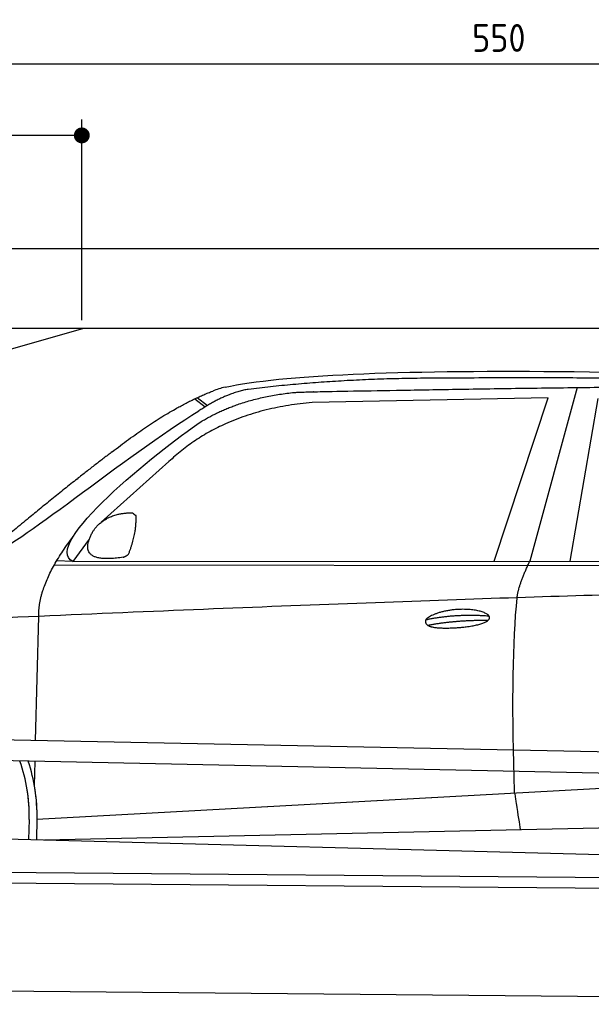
# Model space of a CAD drawing. Header units: millimetres. Extents: x -411 to 6777, y 0 to 6827.
# Tile 4 of 6: x 1744 to 3183, y 4350 to 6827. Entities that reach past the tile are written whole.
import ezdxf

# ---------------------------------------------------------------- set-up
doc = ezdxf.new("R2010")
doc.units = ezdxf.units.MM
doc.layers.add('4', color=3, linetype='Continuous')
for name, color, linetype, lineweight in [('car', 10, 'Continuous', 25), ('Freiraum', 7, 'Continuous', 25), ('Gebäude', 7, 'Continuous', 25), ('Plattform', 7, 'Continuous', 25)]:
    doc.layers.add(name, color=color, linetype=linetype, lineweight=lineweight)
doc.styles.get("Standard").update_dxf_attribs({"font": 'ISOCP.SHX'})
doc.dimstyles.new('GEN-ISO', dxfattribs={"dimscale": 20, "dimtxt": 3.5, "dimasz": 2, "dimexe": 2, "dimexo": 1, "dimgap": 1.5, "dimtad": 1, "dimdec": 1, "dimlfac": 0.1, "dimdsep": 46, "dimtxsty": 'STANDARD', "dimblk": 'PUNKT', "dimcen": 2, "dimclrd": 256, "dimclre": 256, "dimclrt": 2, "dimadec": 0, "dimazin": 0, "dimtp": 0.1, "dimtm": 0.1, "dimtfac": 0.71, "dimtdec": 1, "dimtmove": 2, "dimatfit": 3, "dimldrblk": 'PUNKT', "dimfxl": 2, "dimtolj": 1, "dimarcsym": 0})

# ---------------------------------------------------------------- blocks, each defined once
blk = doc.blocks.new('PUNKT')
at = {"layer": '4', "color": 0, "linetype": 'ByBlock'}
blk.add_line((-0.5, 0), (-1, 0), dxfattribs=at)
at = {"layer": '4', "color": 0, "linetype": 'ByBlock', "const_width": 0.5}
blk.add_lwpolyline([(-0.25, 0, 1), (0.25, 0, 1)], format="xyb", close=True, dxfattribs=at)
blk = doc.blocks.new('*D71')
at = {"layer": '4', "lineweight": -2, "transparency": 16777216}
for p, q in [((200, 6070.9), (200, 6755.8)), ((5700, 6220.9), (5700, 6755.8)), ((240, 6715.8), (5660, 6715.8))]:
    blk.add_line(p, q, dxfattribs=at)
at = {"layer": 'Defpoints', "color": 0, "transparency": 16777216}
for p in [(5700, 6715.8), (5700, 6200.9), (200, 6050.9)]:
    blk.add_point(p, dxfattribs=at)
at = {"layer": '4', "lineweight": -2, "transparency": 16777216, "xscale": 40, "yscale": 40, "zscale": 40, "rotation": 180}
blk.add_blockref('PUNKT', (200, 6715.8), dxfattribs=at)
at = {"layer": '4', "lineweight": -2, "transparency": 16777216, "xscale": 40, "yscale": 40, "zscale": 40}
blk.add_blockref('PUNKT', (5700, 6715.8), dxfattribs=at)
at = {"layer": '4', "color": 2, "transparency": 16777216, "insert": (2950, 6780.8), "char_height": 70, "attachment_point": 5}
blk.add_mtext('550', dxfattribs=at)
blk = doc.blocks.new('Car')
at = {"layer": 'car'}
for p, q in [((3093.2, 5930.1), (2977.8, 5492.1)), ((2136.8, 5895.8), (2162.4, 5876)), ((3020, 5903.7), (2426.3, 5886.3)), ((2887.8, 5491.3), (3020, 5903.7)), ((3079.5, 5493.1), (3146.6, 5902.9)), ((2131, 5893.1), (2157.2, 5872.8)), ((2066.9, 5734.4), (1897.5, 5580.5)), ((1868.2, 5537), (1827.6, 5481)), ((1827.6, 5481), (4479.4, 5506.7)), ((1780.7, 5471.7), (4424, 5492.7)), ((1827.6, 5481), (1786.4, 5481.7)), ((1737.6, 5029.5), (1742.9, 5342)), ((1735.7, 4916.5), (1736.7, 4977.1)), ((1743, 4831.9), (3612, 4951.2)), ((1743, 4831.9), (2766.5, 4897.2)), ((1723.4, 4831.1), (1722.5, 4780.7)), ((1743, 4831.9), (1742.3, 4780.3)), ((1762.8, 4780), (3648.2, 4838.6)), ((1664.3, 4781.7), (3713.3, 4747))]:
    blk.add_line(p, q, dxfattribs=at)
for centre, radius, start, end in [((2245.4, 5752.7), 174.5, 102.8736, 113.54), ((1318.9, 4837.9), 404.6, 359.0314, 20.1942), ((1318.9, 4837.9), 424.2, 359.1908, 19.1882), ((1318.9, 4837.9), 404.6, 359.0315, 10.2025), ((1318.9, 4837.9), 424.2, 359.1908, 9.6942)]:
    blk.add_arc(centre, radius, start, end, dxfattribs=at)
for points, degree in [([(2206.5, 5922.9), (2493.5, 5987.1), (3378.6, 5981.9), (4551.1, 5929.4)], 3), ([(2737, 5950.1), (2494.1, 5947.8), (2265, 5917.9)], 2), ([(3701.2, 5944.3), (3352.8, 5960.5), (2737, 5950.1)], 2), ([(1923.7, 5757.4), (2063.8, 5868.9), (2175.7, 5912.7)], 2), ([(2265, 5917.9), (2208.8, 5908.3), (2140.9, 5862.4)], 2), ([(2147.5, 5835.7), (2240.7, 5894.3), (2376.2, 5910.7)], 2), ([(2426.3, 5886.3), (2202.4, 5865), (2066.9, 5734.4)], 2), ([(1627.8, 5503.6), (1663.5, 5500.2), (1963.4, 5751.8), (2140.9, 5862.4)], 3), ([(1827.6, 5481), (1744.3, 5520.3), (2036, 5759.3), (2147.5, 5835.7)], 3), ([(1923.7, 5757.4), (1843.2, 5696.2), (1741.6, 5611.8), (1613.2, 5505.4), (1619.2, 5503.5)], 4), ([(1876.3, 5554.8), (1892.6, 5585.2), (1935.1, 5599.6)], 2), ([(1935.1, 5599.6), (1963.8, 5605.7), (1976.7, 5604.5)], 2), ([(1967.3, 5500.4), (1988.3, 5553.6), (1985.2, 5598.4)], 2), ([(1976.7, 5604.5), (1982.8, 5598.5), (1985.2, 5598.4)], 2), ([(1953.9, 5492.6), (1831.8, 5472.7), (1876.3, 5554.8)], 2), ([(1742.9, 5342), (1739.8, 5425.6), (1827.6, 5543.7)], 2), ([(1953.9, 5492.6), (1959.9, 5494.4), (1967.3, 5500.4)], 2), ([(2946.7, 5399.9), (2949.6, 5430.9), (2977.8, 5492.1)], 2), ([(4698.7, 5437), (3822.1, 5457.3), (1390, 5322.9)], 2), ([(2717.1, 5342.5), (2792.5, 5359.4), (2876.1, 5353.6)], 2), ([(2722.2, 5328.7), (2796.2, 5343.3), (2874.1, 5342.5)], 2)]:
    blk.add_open_spline(points, degree=degree, dxfattribs=at)
for points, degree, knots in [([(2376.2, 5910.7), (2402.7, 5913), (2542.1, 5916.1), (3563.3, 5945.6), (4183.6, 5944.8), (4640.6, 5776.4), (4618.5, 5602.6)], 4, [0.0821318, 0.0821318, 0.0821318, 0.0821318, 0.0821318, 0.258851, 0.508851, 1, 1, 1, 1, 1]), ([(2945, 4908.6), (2944.4, 4922.2), (2943.9, 4935.5), (2943.4, 4948.7), (2936, 5138.5), (2937.1, 5288.9), (2946.7, 5399.9)], 3, [0, 0, 0, 0, 0.064923, 0.064923, 0.064923, 1, 1, 1, 1]), ([(2717.1, 5342.5), (2721.3, 5347.6), (2742.3, 5364), (2825, 5384.1), (2940.4, 5348), (2831.7, 5319.4), (2746.9, 5320), (2712.5, 5323.5), (2717.1, 5342.5)], 5, [0, 0, 0, 0, 0, 0, 0.300106, 0.500106, 0.700106, 1, 1, 1, 1, 1, 1]), ([(2945, 4908.6), (2945.7, 4904), (2946.4, 4899.4), (2947.1, 4895.1), (2947.8, 4891.1), (2948.4, 4887.2), (2949, 4883.5), (2953.8, 4853.3), (2957.5, 4831.2), (2960.2, 4817.2)], 3, [-0.000011, -0.000011, -0.000011, -0.000011, 0.107576, 0.107576, 0.107576, 0.206414, 0.206414, 0.206414, 1, 1, 1, 1])]:
    blk.add_open_spline(points, degree=degree, knots=knots, dxfattribs=at)
blk = doc.blocks.new('_Dot')
at = {"color": 0, "linetype": 'ByBlock', "lineweight": -2}
blk.add_line((-0.5, 0), (-1, 0), dxfattribs=at)
at = {"color": 0, "linetype": 'ByBlock', "const_width": 0.5}
blk.add_lwpolyline([(-0.25, 0, 1), (0.25, 0, 1)], format="xyb", close=True, dxfattribs=at)
blk = doc.blocks.new('*D77')
at = {"layer": '4', "lineweight": -2, "transparency": 16777216}
for p, q in [((200, 6070.9), (200, 6575.7)), ((1900, 6070.9), (1900, 6575.7)), ((1860, 6535.7), (240, 6535.7))]:
    blk.add_line(p, q, dxfattribs=at)
at = {"layer": 'Defpoints', "color": 0, "transparency": 16777216}
for p in [(200, 6535.7), (200, 6050.9), (1900, 6050.9)]:
    blk.add_point(p, dxfattribs=at)
at = {"layer": '4', "lineweight": -2, "transparency": 16777216, "xscale": 40, "yscale": 40, "zscale": 40, "rotation": 180}
blk.add_blockref('_Dot', (200, 6535.7), dxfattribs=at)
at = {"layer": '4', "lineweight": -2, "transparency": 16777216, "xscale": 40, "yscale": 40, "zscale": 40}
blk.add_blockref('_Dot', (1900, 6535.7), dxfattribs=at)
at = {"layer": '4', "color": 2, "transparency": 16777216, "insert": (1050, 6600.7), "char_height": 70, "attachment_point": 5}
blk.add_mtext('170', dxfattribs=at)
blk = doc.blocks.new('Plattform OG 6200 550')
at = {"layer": 'Plattform'}
for p, q in [((5482.3, 4939.6), (348.5, 5042)), ((5481.2, 4883.6), (347.5, 4991)), ((440.2, 4693.6), (5395, 4650.4)), ((446, 4666.5), (5394.8, 4623.4)), ((5437.5, 4350), (372.6, 4394.2))]:
    blk.add_line(p, q, dxfattribs=at)
blk = doc.blocks.new('Gebäude_375_GT210')
at = {"layer": 'Freiraum'}
blk.add_lwpolyline([(204.9, 5800.6), (354.9, 5800.6), (354.9, 5650.6), (504.7, 5650.6), (1904.9, 6050.6)], dxfattribs=at)
at = {"layer": 'Gebäude'}
for p, q in [((5900, 6250.6), (0, 6250.6)), ((200, 6050.6), (5700, 6050.6))]:
    blk.add_line(p, q, dxfattribs=at)

msp = doc.modelspace()

# ---------------------------------------------------------------- block references
msp.add_blockref('Gebäude_375_GT210', (0, 0))
at = {"layer": 'car', "rotation": 359.4752422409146}
msp.add_blockref('Car', (0, 0), dxfattribs=at)
at = {"layer": 'Plattform'}
msp.add_blockref('Plattform OG 6200 550', (0, 0), dxfattribs=at)

# ---------------------------------------------------------------- dimensions: what is measured, and where the dimension line sits
at = {"layer": '4'}
for base, p1, p2, override, picture, middle in [((5700, 6715.8), (200, 6050.88), (5700, 6200.88), {"dimtdec": 3, "dimtolj": 0}, '*D71', (2950, 6780.8)), ((200, 6535.7), (1900, 6050.88), (200, 6050.88), {"dimblk1": 'Dot', "dimblk2": 'Dot', "dimsah": 1, "dimtdec": 3, "dimtolj": 0}, '*D77', (1050, 6600.7))]:
    dim = msp.add_linear_dim(base=base, p1=p1, p2=p2, dimstyle='GEN-ISO', override=override, dxfattribs=at)
    dim.commit()
    dim.dimension.update_dxf_attribs({"geometry": picture, "text_midpoint": middle})

doc.saveas('drawing.dxf')
